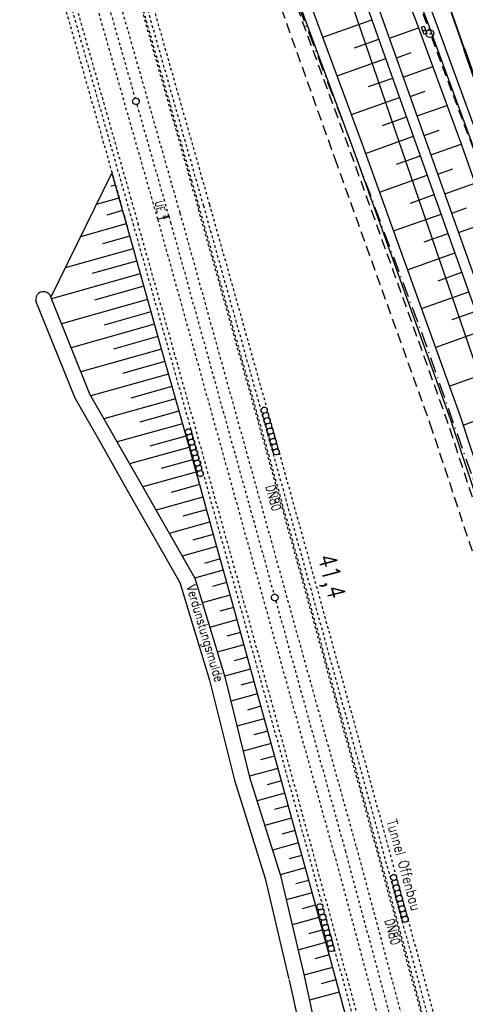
# Model space of a CAD drawing. Extents: x 446740 to 447511, y 442825 to 444215.
# Tile 20 of 94: x 447011 to 447097, y 443316 to 443507. Entities that reach past the tile are written whole.
import ezdxf

# ---------------------------------------------------------------- set-up
doc = ezdxf.new("R2010")
doc.units = 0
doc.header["$LTSCALE"] = 2
doc.header["$MEASUREMENT"] = 0
for name, pattern in [('ACAD_ISO03W100', [0.5, 0.25, -0.25]), ('ACAD_ISO10W100W', [0.5, 0.25, -0.25]), ('AUSGEZOGEN', [0]), ('BAB-FM2', [2.6, 1.5, -0.5, 0.1, -0.5]), ('EINAUSFÄDELUNG', [3.5, 2.5, -1]), ('GESTRICH-X2', [1.5, 1, -0.5]), ('STRICHLINIEX2', [0.5, 0.25, -0.25])]:
    doc.linetypes.add(name, pattern=pattern)
doc.layers.get('0').update_dxf_attribs({"linetype": 'AUSGEZOGEN'})
for name, color, linetype in [('205-GRENZL-BAB', 7, 'AUSGEZOGEN'), ('BAB_FM', 5, 'BAB-FM2'), ('BOESCHG', 250, 'AUSGEZOGEN'), ('DB-Bahnachse', 7, 'CONTINUOUS'), ('DB-Geländemodellierung', 15, 'CONTINUOUS'), ('DB-Gleisachsen', 7, 'CONTINUOUS'), ('DB-Ingenieurbauwerke', 15, 'CONTINUOUS'), ('EINAUSF', 250, 'EINAUSFÄDELUNG'), ('FBRTOP', 250, 'AUSGEZOGEN'), ('KANAL', 7, 'GESTRICH-X2'), ('MULDE', 250, 'AUSGEZOGEN'), ('SCHSYMBOL', 200, 'AUSGEZOGEN'), ('WEG', 250, 'GESTRICH-X2')]:
    doc.layers.add(name, color=color, linetype=linetype)
doc.styles.add('ROMANS', font='romans.shx', dxfattribs={"width": 0.8})

# ---------------------------------------------------------------- blocks, each defined once
blk = doc.blocks.new('GST')
at = {"color": 0}
blk.add_circle((0, 0), 0.75, dxfattribs=at)
blk.add_point((0, 0), dxfattribs=at)
blk = doc.blocks.new('10')
blk.add_blockref('GST', (0, 0))
blk = doc.blocks.new('30')
at = {"color": 0}
for p, q in [((-0.75, -0.29), (-0.75, 0.29)), ((-0.75, 0.29), (0.75, 0.29)), ((0.75, 0.29), (0.75, -0.29)), ((0.75, -0.29), (-0.75, -0.29))]:
    blk.add_line(p, q, dxfattribs=at)
blk.add_point((0, 0), dxfattribs=at)

msp = doc.modelspace()

# ---------------------------------------------------------------- linework, layer by layer
at = {"layer": '205-GRENZL-BAB', "flags": 128}
msp.add_lwpolyline([(447126.27, 443361.21), (447058.59, 443558.76)], dxfattribs=at)
at = {"layer": 'BAB_FM', "flags": 128}
msp.add_lwpolyline([(447041.09, 443572.53), (447059.62, 443523.41), (447073.19, 443487.89), (447078.81, 443472.96), (447089.52, 443444.22), (447100.85, 443411.87), (447104.63, 443401.17), (447108.16, 443390.66), (447109.91, 443386.11), (447112.79, 443378.7), (447114.65, 443373.89), (447126.29, 443344.06), (447146.09, 443298.15), (447163.6, 443251.32), (447168.8, 443236.26), (447170.93, 443232.91), (447173.17, 443230.78), (447174.5, 443228.82), (447177.14, 443201.34), (447178.75, 443201.5)], dxfattribs=at)
at = {"layer": 'BOESCHG'}
for p, q in [((447069.71, 443503.28), (447079.24, 443506.68)), ((447063.08, 443504.83), (447063.08, 443504.83)), ((447082.64, 443503.08), (447088.29, 443505.09)), ((447063.75, 443502.95), (447063.75, 443502.95)), ((447075.84, 443501.22), (447080.58, 443502.91)), ((447064.42, 443501.07), (447064.43, 443501.07)), ((447083.99, 443499.31), (447086.83, 443500.32)), ((447065.1, 443499.18), (447065.1, 443499.18)), ((447072.49, 443495.78), (447081.93, 443499.14)), ((447065.77, 443497.3), (447065.77, 443497.3)), ((447085.33, 443495.54), (447091.04, 443497.58)), ((447066.44, 443495.41), (447066.44, 443495.41)), ((447078.57, 443493.7), (447083.27, 443495.37)), ((447067.11, 443493.53), (447067.11, 443493.53)), ((447086.67, 443491.78), (447089.54, 443492.8)), ((447067.78, 443491.65), (447067.78, 443491.65)), ((447075.26, 443488.27), (447084.61, 443491.6)), ((447068.46, 443489.76), (447068.46, 443489.76)), ((447088.01, 443488.01), (447093.79, 443490.07)), ((447069.13, 443487.88), (447069.13, 443487.88)), ((447081.3, 443486.18), (447085.95, 443487.83)), ((447069.8, 443486), (447069.8, 443486)), ((447089.35, 443484.24), (447092.26, 443485.28)), ((447070.47, 443484.11), (447070.47, 443484.11)), ((447078.02, 443480.76), (447087.29, 443484.07)), ((447071.14, 443482.23), (447071.14, 443482.23)), ((447090.69, 443480.47), (447096.54, 443482.55)), ((447071.81, 443480.34), (447071.82, 443480.34)), ((447084, 443478.65), (447088.64, 443480.3)), ((447072.49, 443478.46), (447072.49, 443478.46)), ((447092.04, 443476.7), (447094.95, 443477.74)), ((447073.16, 443476.58), (447073.17, 443476.58)), ((447080.73, 443473.24), (447089.98, 443476.53)), ((447073.84, 443474.7), (447073.84, 443474.7)), ((447093.38, 443472.94), (447099.2, 443475.01)), ((447074.52, 443472.81), (447074.52, 443472.82)), ((447086.7, 443471.12), (447091.32, 443472.76)), ((447075.19, 443470.93), (447075.19, 443470.93)), ((447094.72, 443469.17), (447097.62, 443470.2)), ((447075.87, 443469.05), (447075.87, 443469.05)), ((447083.43, 443465.71), (447092.66, 443468.99)), ((447076.54, 443467.17), (447076.55, 443467.17)), ((447096.06, 443465.4), (447101.85, 443467.46)), ((447077.22, 443465.28), (447077.22, 443465.29)), ((447089.39, 443463.58), (447094, 443465.22)), ((447077.9, 443463.4), (447077.9, 443463.4)), ((447078.57, 443461.52), (447078.57, 443461.52)), ((447086.13, 443458.18), (447095.34, 443461.46)), ((447079.25, 443459.64), (447079.25, 443459.64)), ((447079.92, 443457.76), (447079.93, 443457.76)), ((447092.09, 443456.05), (447096.69, 443457.69)), ((447080.6, 443455.87), (447080.6, 443455.87)), ((447081.27, 443453.99), (447081.28, 443453.99)), ((447088.84, 443450.65), (447098.03, 443453.92)), ((447081.95, 443452.11), (447081.95, 443452.11)), ((447082.63, 443450.23), (447082.63, 443450.23)), ((447094.78, 443448.52), (447099.37, 443450.15)), ((447083.3, 443448.34), (447083.3, 443448.34)), ((447083.98, 443446.46), (447083.98, 443446.46)), ((447091.54, 443443.12), (447100.71, 443446.38)), ((447084.66, 443444.58), (447084.66, 443444.58)), ((447085.33, 443442.7), (447085.33, 443442.7)), ((447086.01, 443440.81), (447086.01, 443440.82)), ((447086.68, 443438.93), (447086.68, 443438.93)), ((447094.25, 443435.59), (447103.4, 443438.85)), ((447087.36, 443437.05), (447087.36, 443437.05)), ((447088.03, 443435.17), (447088.04, 443435.17)), ((447088.71, 443433.29), (447088.71, 443433.29)), ((447089.39, 443431.4), (447089.39, 443431.4)), ((447090.06, 443429.52), (447090.06, 443429.52)), ((447096.91, 443428.04), (447106.08, 443431.31)), ((447090.72, 443427.63), (447090.72, 443427.63)), ((447091.35, 443425.73), (447091.35, 443425.73)), ((447091.98, 443423.83), (447091.98, 443423.84)), ((447092.61, 443421.94), (447092.61, 443421.94)), ((447093.23, 443420.04), (447093.23, 443420.04)), ((447093.86, 443418.14), (447093.86, 443418.14)), ((447094.49, 443416.24), (447094.49, 443416.24)), ((447095.12, 443414.34), (447095.12, 443414.34)), ((447095.75, 443412.44), (447095.75, 443412.44)), ((447096.38, 443410.54), (447096.38, 443410.54)), ((447097, 443408.64), (447097, 443408.65))]:
    msp.add_line(p, q, dxfattribs=at)
at = {"layer": 'BOESCHG', "flags": 128}
msp.add_lwpolyline([(447076.72, 443674.12, -0.002163), (447086.87, 443651.38, -0.01767), (447088.01, 443648.54, -0.000309), (447121.4, 443555.37, -0.000291), (447156.81, 443456.23, -0.000309), (447195.42, 443347.7, -0.000344), (447229.95, 443250.24, -0.017495), (447230.75, 443247.7, -0.001936), (447237.05, 443224.57)], format="xyb", dxfattribs=at)
msp.add_lwpolyline([(447061.07, 443559.64), (447071.86, 443527.41), (447149.23, 443310.13), (447155.69, 443292.92), (447173.13, 443238.45), (447175.96, 443235.12)], dxfattribs=at)
at = {"layer": 'BOESCHG'}
msp.add_lwpolyline([(447062.64, 443560.93), (447063.01, 443559.76), (447073.75, 443528.05), (447151.12, 443310.8), (447157.57, 443293.63), (447175.98, 443239.39), (447177.71, 443236.56)], dxfattribs=at)
at = {"layer": 'DB-Bahnachse', "linetype": 'ACAD_ISO10W100W'}
for p, q in [((447027.71, 443510.95), (447033.27, 443491.47)), ((447033.63, 443490.22), (447039.8, 443468.6)), ((447039.8, 443468.6), (447040.15, 443467.4)), ((447040.16, 443467.4), (447060.23, 443395.21)), ((447060.58, 443393.96), (447074.05, 443345.5)), ((447074.05, 443345.5), (447086.7, 443298.59))]:
    msp.add_line(p, q, dxfattribs=at)
at = {"layer": 'DB-Bahnachse', "linetype": 'Continuous'}
for p, q in [((447037.88, 443468.06), (447038.84, 443468.33)), ((447039.8, 443468.6), (447038.78, 443468.52)), ((447038.78, 443468.52), (447038.84, 443468.33)), ((447038.84, 443468.33), (447038.89, 443468.14)), ((447038.89, 443468.14), (447039.8, 443468.6))]:
    msp.add_line(p, q, dxfattribs=at)
for centre, start_param, end_param in [((447033.45, 443490.85), 2.598780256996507, 8.881965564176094), ((447060.4, 443394.59), 2.598780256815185, 8.881965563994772)]:
    msp.add_ellipse(centre, major_axis=(-0.46, 0.46), ratio=1, start_param=start_param, end_param=end_param, dxfattribs=at)
at = {"layer": 'DB-Geländemodellierung', "linetype": 'Continuous'}
for p, q in [((447016.94, 443452.83), (447028.75, 443476.91)), ((447028.75, 443476.91), (447032.23, 443464.62)), ((447029.43, 443474.62), (447028.56, 443474.36)), ((447030.15, 443472.05), (447025.76, 443470.81)), ((447030.83, 443469.65), (447027.83, 443468.79)), ((447031.54, 443467.08), (447022.7, 443464.58)), ((447032.23, 443464.67), (447026.95, 443463.18)), ((447032.23, 443464.62), (447035.63, 443452.6)), ((447032.9, 443462.26), (447019.74, 443458.55)), ((447033.58, 443459.86), (447024.97, 443457.43)), ((447034.27, 443457.41), (447017.06, 443452.55)), ((447034.95, 443455), (447025.43, 443452.31)), ((447016.94, 443452.83), (447024.45, 443434.14)), ((447035.66, 443452.43), (447018.99, 443447.72)), ((447035.63, 443452.6), (447039.01, 443440.57)), ((447014.05, 443452.02), (447021.56, 443433.35)), ((447036.34, 443450.03), (447027.25, 443447.46)), ((447037.02, 443447.62), (447020.87, 443443.06)), ((447037.7, 443445.21), (447029.09, 443442.78)), ((447038.39, 443442.76), (447022.76, 443438.36)), ((447039.07, 443440.36), (447030.85, 443438.04)), ((447039.01, 443440.57), (447042.39, 443428.54)), ((447039.75, 443437.95), (447024.7, 443433.71)), ((447040.42, 443435.54), (447032.46, 443433.3)), ((447021.56, 443433.35), (447026.67, 443424.38)), ((447024.45, 443434.14), (447034.66, 443416.24)), ((447041.1, 443433.14), (447027.24, 443429.25)), ((447041.78, 443430.73), (447034.22, 443428.61)), ((447042.45, 443428.32), (447029.8, 443424.77)), ((447042.39, 443428.54), (447045.75, 443416.51)), ((447043.13, 443425.92), (447036.17, 443423.96)), ((447026.67, 443424.38), (447031.77, 443415.42)), ((447043.73, 443423.73), (447032.22, 443420.51)), ((447044.4, 443421.33), (447038.35, 443419.63)), ((447045.08, 443418.92), (447034.78, 443416.04)), ((447034.66, 443416.24), (447044.85, 443398.32)), ((447045.75, 443416.51), (447040.3, 443414.99)), ((447045.75, 443416.51), (447049.11, 443404.48)), ((447031.77, 443415.42), (447041.96, 443397.51)), ((447046.4, 443414.04), (447037.35, 443411.52)), ((447047.07, 443411.63), (447042.52, 443410.36)), ((447047.75, 443409.23), (447039.89, 443407.04)), ((447048.42, 443406.82), (447044.47, 443405.72)), ((447049.11, 443404.48), (447042.4, 443402.62)), ((447049.11, 443404.48), (447050.38, 443399.89)), ((447049.77, 443402.07), (447046.73, 443401.22)), ((447050.38, 443399.89), (447044.83, 443398.35)), ((447050.38, 443399.89), (447055.69, 443380.72)), ((447041.96, 443397.51), (447047.72, 443378.57)), ((447044.85, 443398.32), (447050.67, 443379.19)), ((447051.05, 443397.48), (447048.31, 443396.72)), ((447051.71, 443395.07), (447046.29, 443393.57)), ((447052.38, 443392.66), (447049.7, 443391.92)), ((447053.05, 443390.25), (447047.75, 443388.78)), ((447053.72, 443387.84), (447051.1, 443387.12)), ((447054.39, 443385.43), (447049.21, 443384)), ((447055.05, 443383.02), (447052.49, 443382.32)), ((447055.69, 443380.72), (447050.63, 443379.32)), ((447055.69, 443380.72), (447061.01, 443361.44)), ((447047.72, 443378.57), (447052.57, 443359.17)), ((447050.67, 443379.19), (447055.51, 443359.77)), ((447056.36, 443378.31), (447053.8, 443377.6)), ((447057.02, 443375.9), (447051.85, 443374.47)), ((447057.69, 443373.49), (447055.07, 443372.77)), ((447058.35, 443371.08), (447053.05, 443369.62)), ((447059.02, 443368.67), (447056.34, 443367.93)), ((447059.68, 443366.26), (447054.26, 443364.76)), ((447060.35, 443363.85), (447057.61, 443363.09)), ((447061.01, 443361.44), (447055.47, 443359.92)), ((447061.01, 443361.44), (447066.31, 443342.14)), ((447052.57, 443359.17), (447058.54, 443340.07)), ((447055.51, 443359.77), (447061.49, 443340.68)), ((447061.67, 443359.03), (447058.94, 443358.28)), ((447062.33, 443356.62), (447056.96, 443355.15)), ((447063, 443354.21), (447060.35, 443353.48)), ((447063.66, 443351.8), (447058.46, 443350.37)), ((447064.32, 443349.39), (447061.76, 443348.69)), ((447064.98, 443346.98), (447059.95, 443345.6)), ((447065.64, 443344.57), (447063.17, 443343.89)), ((447066.3, 443342.16), (447061.45, 443340.82)), ((447066.31, 443342.14), (447061.45, 443340.82)), ((447066.31, 443342.14), (447071.57, 443322.85)), ((447058.54, 443340.07), (447063.13, 443320.59)), ((447061.49, 443340.68), (447066.07, 443321.19)), ((447066.97, 443339.73), (447064.5, 443339.06)), ((447067.62, 443337.32), (447062.6, 443335.95)), ((447068.28, 443334.91), (447065.73, 443334.21)), ((447068.94, 443332.5), (447063.75, 443331.08)), ((447069.6, 443330.09), (447066.96, 443329.36)), ((447070.26, 443327.67), (447064.89, 443326.21)), ((447070.92, 443325.26), (447068.19, 443324.52)), ((447071.57, 443322.85), (447066.03, 443321.35)), ((447071.57, 443322.85), (447076.81, 443303.55)), ((447066.07, 443321.19), (447070.35, 443301.62)), ((447063.18, 443320.38), (447067.46, 443300.8)), ((447072.23, 443320.44), (447069.4, 443319.67)), ((447072.88, 443318.03), (447067.1, 443316.46))]:
    msp.add_line(p, q, dxfattribs=at)
msp.add_ellipse((447015.5, 443452.43), major_axis=(-0.36, 1.46), ratio=1, start_param=-1.542538, end_param=1.817058, dxfattribs=at)
at = {"layer": 'DB-Gleisachsen', "linetype": 'ACAD_ISO03W100'}
for p, q in [((447011.95, 443557.95), (447037.64, 443467.98)), ((447016.27, 443559.18), (447041.96, 443469.22)), ((447037.66, 443467.99), (447071.88, 443344.9)), ((447041.98, 443469.22), (447076.22, 443346.1)), ((447076.22, 443346.08), (447095.27, 443275.43)), ((447071.88, 443344.91), (447090.93, 443274.26))]:
    msp.add_line(p, q, dxfattribs=at)
at = {"layer": 'DB-Ingenieurbauwerke', "linetype": 'ACAD_ISO03W100'}
for p, q in [((447033.79, 443512.28), (447044.23, 443475.57)), ((447033.73, 443511.54), (447044.17, 443474.85)), ((447021.95, 443508.95), (447032.39, 443472.25)), ((447044.23, 443475.57), (447045.74, 443470.26)), ((447044.17, 443474.85), (447045.68, 443469.53)), ((447032.39, 443472.25), (447033.9, 443466.93))]:
    msp.add_line(p, q, dxfattribs=at)
at = {"layer": 'DB-Ingenieurbauwerke', "linetype": 'STRICHLINIEX2'}
for p, q in [((447046.6, 443470.51), (447034.65, 443512.55)), ((447047.76, 443470.84), (447035.8, 443512.88)), ((447031.88, 443466.35), (447019.94, 443508.35)), ((447033.04, 443466.67), (447021.09, 443508.67))]:
    msp.add_line(p, q, dxfattribs=at)
at = {"layer": 'DB-Ingenieurbauwerke', "linetype": 'ACAD_ISO03W100'}
for centre, major_axis, start_param, end_param in [((432612.54, 439385.81), (-3603.02, 14560.85), -1.563139, -1.537591), ((432617.34, 439386.46), (-3602.04, 14555.89), -1.563155, -1.537607), ((432600.7, 439382.48), (-3603.4, 14560.75), -1.563165, -1.537617)]:
    msp.add_ellipse(centre, major_axis=major_axis, ratio=1, start_param=start_param, end_param=end_param, dxfattribs=at)
at = {"layer": 'DB-Ingenieurbauwerke', "linetype": 'STRICHLINIEX2'}
for major_axis, start_param, end_param in [((-3604.72, 14567.69), -1.56314, -1.537591), ((-3605.04, 14568.84), -1.563142, -1.537593), ((-3601.83, 14553.88), -1.563174, -1.537625)]:
    msp.add_ellipse((432606.62, 439384.14), major_axis=major_axis, ratio=1, start_param=start_param, end_param=end_param, dxfattribs=at)
at = {"layer": 'DB-Ingenieurbauwerke', "linetype": 'Continuous'}
for centre, start_param, end_param in [((447058.34, 443430.92), 2.59878025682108, 8.881965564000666), ((447058.63, 443429.91), -0.00026, 2.130612), ((447058.92, 443428.9), 2.598780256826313, 8.881965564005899), ((447058.63, 443429.91), 3.141333, 5.272205), ((447059.21, 443427.89), -0.00026, 2.130612), ((447059.5, 443426.88), 2.598780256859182, 8.881965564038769), ((447059.21, 443427.89), 3.141333, 5.272205), ((447043.62, 443426.74), 2.598780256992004, 8.88196556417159), ((447043.91, 443425.73), -0.00026, 2.130612), ((447043.91, 443425.73), 3.141333, 5.272205), ((447059.79, 443425.87), -0.00026, 2.130612), ((447059.79, 443425.87), 3.141333, 5.272205), ((447044.2, 443424.72), 2.59878025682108, 8.881965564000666), ((447044.49, 443423.71), -0.00026, 2.130612), ((447044.49, 443423.71), 3.141333, 5.272205), ((447060.08, 443424.86), 2.5987802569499, 8.881965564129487), ((447060.37, 443423.86), -0.00026, 2.130612), ((447060.37, 443423.86), 3.141333, 5.272205), ((447044.78, 443422.7), 2.598780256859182, 8.881965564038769), ((447045.07, 443421.69), -0.00026, 2.130612), ((447045.07, 443421.69), 3.141333, 5.272205), ((447060.66, 443422.85), 2.598780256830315, 8.881965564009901), ((447045.36, 443420.68), 2.598780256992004, 8.88196556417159), ((447045.65, 443419.68), -0.00026, 2.130612), ((447045.65, 443419.68), 3.141333, 5.272205), ((447045.94, 443418.67), 2.5987802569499, 8.881965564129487), ((447083.45, 443340.28), 2.598780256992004, 8.88196556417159), ((447083.72, 443339.27), -0.01422, 2.116652), ((447083.72, 443339.27), 3.127373, 5.258245), ((447084, 443338.25), 2.598780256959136, 8.881965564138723), ((447084.28, 443337.24), 3.127373, 5.258245), ((447084.28, 443337.24), -0.01422, 2.116652), ((447084.55, 443336.23), 2.5987802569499, 8.881965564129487), ((447069.14, 443334.61), 2.598780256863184, 8.881965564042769), ((447069.41, 443333.6), -0.01422, 2.116652), ((447069.41, 443333.6), 3.127373, 5.258245), ((447084.83, 443335.22), -0.01422, 2.116652), ((447085.1, 443334.2), 2.598780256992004, 8.88196556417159), ((447084.83, 443335.22), 3.127373, 5.258245), ((447069.69, 443332.58), 2.598780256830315, 8.881965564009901), ((447069.96, 443331.57), 3.127373, 5.258245), ((447085.38, 443333.19), -0.01422, 2.116652), ((447085.66, 443332.18), 2.598780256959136, 8.881965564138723), ((447085.38, 443333.19), 3.127373, 5.258245), ((447069.96, 443331.57), -0.01422, 2.116652), ((447070.24, 443330.56), 2.59878025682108, 8.881965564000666), ((447070.52, 443329.54), 3.127373, 5.258245), ((447070.52, 443329.54), -0.01422, 2.116652), ((447070.79, 443328.53), 2.598780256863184, 8.881965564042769), ((447071.07, 443327.52), -0.01422, 2.116652), ((447071.34, 443326.5), 2.598780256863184, 8.881965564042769), ((447071.07, 443327.52), 3.127373, 5.258245)]:
    msp.add_ellipse(centre, major_axis=(-0.424, 0.424), ratio=1, start_param=start_param, end_param=end_param, dxfattribs=at)
at = {"layer": 'EINAUSF', "color": 0, "const_width": 0.35, "flags": 128}
msp.add_lwpolyline([(447016.03, 443732.77, -0.000002), (447023.43, 443711.63, 0.000003), (447035.82, 443676.23, 0.000002), (447052.34, 443629.04, -0.000002), (447068.85, 443581.85, -0.000002), (447081.24, 443546.45, 0.000003), (447093.63, 443511.06, 0.000001), (447097.14, 443501.03, -0.000001)], format="xyb", dxfattribs=at)
at = {"layer": 'FBRTOP', "color": 0, "const_width": 0.5}
for points in [[(447118.97, 443523.41, 0), (447120.06, 443520.3, 0.000001), (447128.32, 443496.71, -0.000001), (447136.57, 443473.11), (447169.61, 443378.72), (447194.38, 443307.94), (447235.68, 443189.95, 0.000007), (447239.8, 443178.15, -0.000007), (447243.93, 443166.36), (447252.19, 443142.76, -0.000006), (447256.32, 443130.96, 0.000022), (447260.45, 443119.16, 0.000245), (447260.49, 443119.05, -0.000037), (447260.75, 443118.3, -0.001706), (447263.81, 443109.5, -0.001063), (447268.63, 443095.36, -0.001991), (447272.09, 443084.99, -0.001529), (447276.51, 443071.45, -0.001558), (447280.34, 443059.48, -0.001554), (447284.1, 443047.45, -0.001558)], [(447097.14, 443501.03, 0.000001), (447101.89, 443487.46, -0.000001), (447110.15, 443463.86), (447143.18, 443369.48), (447167.95, 443298.69), (447209.25, 443180.7, 0.000007), (447213.38, 443168.9, -0.000007), (447217.51, 443157.11), (447225.76, 443133.51, -0.000006), (447229.89, 443121.71, 0.000024), (447234.02, 443109.91, 0.00024), (447234.06, 443109.81, -0.000035), (447234.3, 443109.11, -0.001704), (447237.33, 443100.4, -0.001064), (447242.09, 443086.43, -0.001991), (447245.51, 443076.2, -0.001529), (447249.86, 443062.85, -0.001558), (447253.64, 443051.04, -0.001554)]]:
    msp.add_lwpolyline(points, format="xyb", dxfattribs=at)
at = {"layer": 'FBRTOP', "color": 0, "const_width": 0.5, "flags": 128}
msp.add_lwpolyline([(447054.23, 443672.01, -0.000058), (447059.15, 443657.98, -0.000209), (447060.51, 443654.1), (447076.91, 443607.23, -0.00001), (447085.11, 443583.76, 0.00012), (447093.32, 443560.29, 0.000417), (447101.43, 443537.18, -0.000045), (447109.54, 443514.08, -0.00001), (447124.64, 443471.03, -0.000095), (447126.18, 443466.66, -0.000016), (447129.92, 443455.97, -0.000005), (447142.61, 443419.74, -0.000002), (447150.9, 443396.08, 0.000002), (447159.19, 443372.42, 0.000036), (447167.39, 443349.02, -0.000032), (447175.58, 443325.62, -0.000186), (447183.81, 443302.1, 0.000047), (447192.04, 443278.58, 0.000085), (447192.14, 443278.31, 0), (447208.43, 443231.8, 0.000395), (447209.64, 443228.37, 0.000103), (447214.26, 443215.27)], format="xyb", dxfattribs=at)
at = {"layer": 'FBRTOP', "color": 0, "flags": 128}
msp.add_lwpolyline([(447041.12, 443647.93), (447049.5, 443624.23), (447057.64, 443600.76), (447065.84, 443577.21), (447074.08, 443553.72), (447082.36, 443530.36), (447091.33, 443507.06), (447099.91, 443483.61), (447108.15, 443460.15), (447116.43, 443436.52), (447124.64, 443413.08), (447132.94, 443389.49), (447141.15, 443366.03), (447149.45, 443342.39), (447157.67, 443318.88), (447165.87, 443295.39), (447174.16, 443271.82), (447182.37, 443248.37)], dxfattribs=at)
at = {"layer": 'KANAL'}
for p, q in [((447074.25, 443550.31), (447090.25, 443504.69)), ((447090.78, 443503.28), (447108.06, 443457.19))]:
    msp.add_line(p, q, dxfattribs=at)
at = {"layer": 'MULDE'}
for points in [[(447066.1, 443565.8), (447070.75, 443552.54), (447079.05, 443529.14), (447088.03, 443505.82), (447096.59, 443482.42), (447104.82, 443458.98), (447113.1, 443435.36), (447121.31, 443411.91), (447129.61, 443388.33), (447137.82, 443364.86), (447146.12, 443341.22), (447154.34, 443317.71), (447162.55, 443294.22), (447170.83, 443270.65), (447179.04, 443247.22), (447183.65, 443232.73)], [(447051.04, 443549.41), (447063.07, 443515.47), (447075.43, 443482.06), (447094.39, 443429.28), (447106.51, 443392.76), (447116.73, 443363.21), (447134.37, 443311.52), (447142.12, 443287.55), (447158.43, 443239.19), (447161.37, 443227.77)]]:
    msp.add_lwpolyline(points, dxfattribs=at)
at = {"layer": 'MULDE', "flags": 128}
msp.add_lwpolyline([(447052.93, 443550.07), (447064.95, 443516.15), (447077.31, 443482.75), (447096.28, 443429.94), (447108.41, 443393.4), (447118.62, 443363.86), (447136.27, 443312.15), (447144.02, 443288.17), (447160.35, 443239.76), (447164.89, 443222.47)], dxfattribs=at)
at = {"layer": 'MULDE'}
msp.add_lwpolyline([(447073.68, 443550.27), (447080.93, 443529.83), (447089.9, 443506.52), (447098.47, 443483.1), (447106.71, 443459.65, -0.000131), (447106.71, 443459.64), (447107.56, 443457.21, -0.000068)], format="xyb", dxfattribs=at)
at = {"layer": 'WEG', "flags": 128}
msp.add_lwpolyline([(447016.66, 443628.7), (447017.56, 443627.3), (447024.22, 443616.4), (447029.72, 443602.93), (447062.41, 443515.36), (447074.9, 443481.42), (447093.73, 443429.14), (447105.78, 443392.47), (447115.76, 443362.82), (447133.47, 443310.91), (447141.52, 443287.34), (447157.92, 443238.51)], dxfattribs=at)
at = {"layer": 'WEG'}
msp.add_lwpolyline([(447021.1, 443615.09), (447042.04, 443563.36), (447048.03, 443546.73), (447059.63, 443514.5), (447072.03, 443479.75), (447090.49, 443428.34), (447102.62, 443391.68), (447107.17, 443376)], dxfattribs=at)

# ---------------------------------------------------------------- block references
at = {"layer": 'SCHSYMBOL', "rotation": 289.2892}
for name, p in [('30', (447089.37, 443504.6)), ('10', (447090.51, 443503.98))]:
    msp.add_blockref(name, p, dxfattribs=at)

# ---------------------------------------------------------------- texts
at = {"layer": 'DB-Bahnachse', "linetype": 'Continuous', "style": 'ROMANS', "oblique": 360, "width": 0.8334}
for s, height, rotation, p in [('UE', 1.5, 285.5691, (447037.09, 443471.32)), ('41,4', 3.5, 284.5691, (447068.69, 443402.52))]:
    msp.add_text(s, height=height, rotation=rotation, dxfattribs=at).set_placement(p)
at = {"layer": 'DB-Geländemodellierung', "linetype": 'Continuous', "style": 'ROMANS', "oblique": 360, "width": 0.8337}
msp.add_text('Verdunstungsmulde', height=1.8, rotation=286.7, dxfattribs=at).set_placement((447043.24, 443396.74))
at = {"layer": 'DB-Ingenieurbauwerke', "linetype": 'Continuous', "style": 'ROMANS', "width": 0.8}
for rotation, oblique, p in [(285.5004, 360, (447058.59, 443416.16)), (284.9338, 0, (447081.71, 443331.99))]:
    msp.add_text('DN80', height=1.8, rotation=rotation, dxfattribs=dict(at, oblique=oblique)).set_placement(p)
at = {"layer": 'DB-Ingenieurbauwerke', "color": 7, "linetype": 'Continuous', "style": 'ROMANS', "oblique": 360, "width": 0.8337}
msp.add_text('Tunnel Offenbau', height=2, rotation=285.5691, dxfattribs=at).set_placement((447082.05, 443351.21))

doc.saveas('drawing.dxf')
